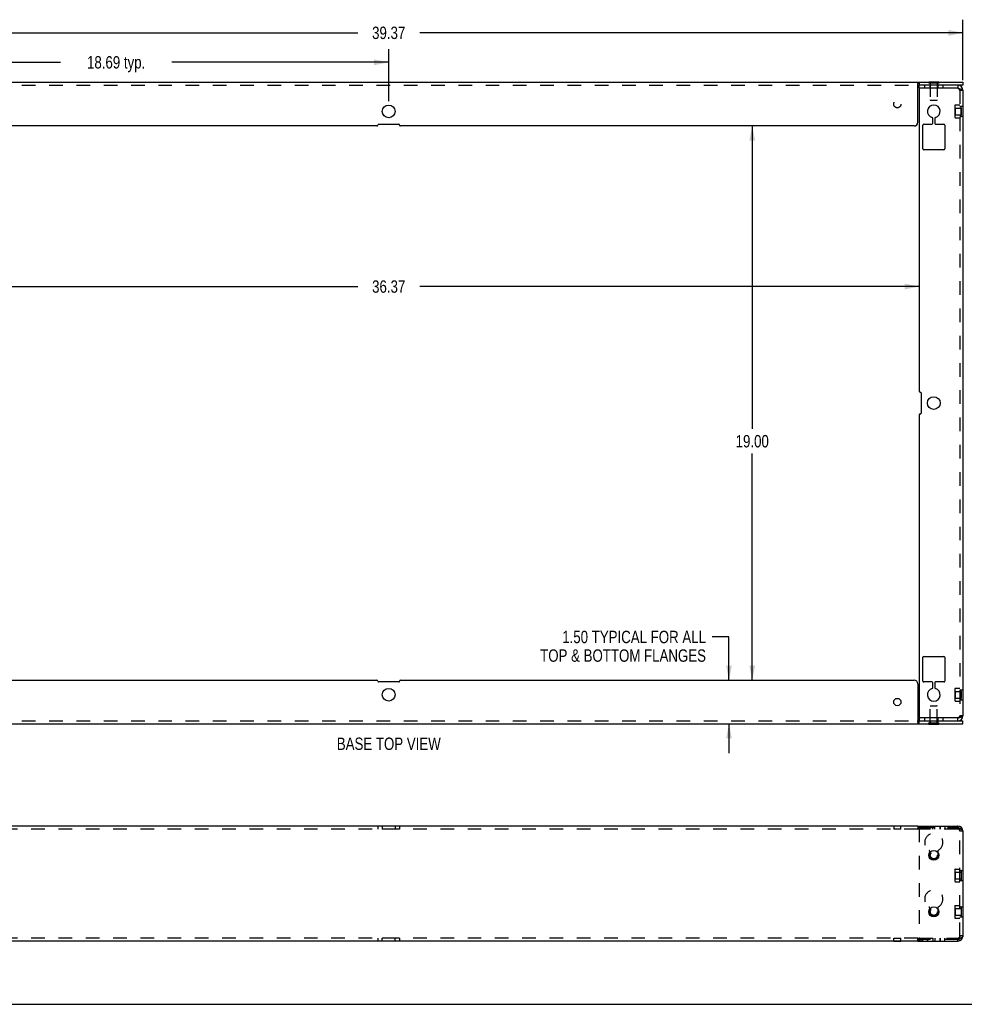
# Model space of a CAD drawing. Header units: inches. Extents: x 0 to 85, y 0 to 55.
# Tile 2 of 15: x 23.7 to 56.1, y 0 to 33.8. Entities that reach past the tile are written whole.
import ezdxf

# ---------------------------------------------------------------- set-up
doc = ezdxf.new("R2010")
doc.units = ezdxf.units.IN
doc.header["$LTSCALE"] = 4.675
doc.header["$MEASUREMENT"] = 0
doc.linetypes.add('HIDDEN', pattern=[0.2, 0.1, -0.1])
doc.layers.get('0').update_dxf_attribs({"linetype": 'CONTINUOUS'})
for name, color, linetype in [('02___PRT_ALL_AXES', 7, 'CONTINUOUS'), ('DEFAULT_2', 8, 'HIDDEN'), ('DIMENSIONS', 7, 'CONTINUOUS')]:
    doc.layers.add(name, color=color, linetype=linetype)
doc.styles.get("Standard").update_dxf_attribs({"font": 'txt', "width": 0.8})
doc.dimstyles.new('DIMSTYLE_2', dxfattribs={"dimtxt": 0.425, "dimasz": 0.5, "dimexe": 0.09, "dimexo": 0.07, "dimgap": 0.0425, "dimtad": 0, "dimtih": 1, "dimtoh": 1, "dimzin": 4, "dimdsep": 46, "dimtxsty": 'Standard', "dimblk": '_FILLED', "dimblk1": '_FILLED', "dimblk2": '_FILLED', "dimcen": 0.09, "dimadec": 0, "dimazin": 0, "dimtfac": 1, "dimtofl": 0, "dimtmove": 0, "dimatfit": 3, "dimldrblk": '_FILLED', "dimfxl": 0, "dimtolj": 1, "dimtzin": 4, "dimarcsym": 0})

# ---------------------------------------------------------------- blocks, each defined once
blk = doc.blocks.new('_FILLED')
at = {"color": 0, "linetype": 'ByBlock'}
blk.add_solid([(0, 0), (-1, 0.2), (-1, -0.2)], dxfattribs=at)
blk = doc.blocks.new('*D4')
at = {"layer": 'DIMENSIONS', "color": 2, "linetype": 'Continuous'}
for p, q in [((48.042, 12.595), (47.465, 12.595)), ((48.042, 11.114), (48.042, 12.595)), ((48.042, 9.614), (48.042, 8.614))]:
    blk.add_line(p, q, dxfattribs=at)
at = {"layer": 'DIMENSIONS', "color": 2, "linetype": 'Continuous', "xscale": 0.5, "yscale": 0.5, "zscale": 0.5}
for p, rotation in [((48.042, 11.114), 270), ((48.042, 9.614), 90)]:
    blk.add_blockref('_FILLED', p, dxfattribs=dict(at, rotation=rotation))
at = {"layer": 'DIMENSIONS', "color": 2, "linetype": 'Continuous', "insert": (47.253, 12.807), "char_height": 0.425, "width": 6.8, "attachment_point": 3, "line_spacing_factor": 0.9}
blk.add_mtext('1.50 TYPICAL FOR ALL\\PTOP & BOTTOM FLANGES', dxfattribs=at)
blk = doc.blocks.new('*D5')
at = {"layer": 'DIMENSIONS', "color": 2, "linetype": 'Continuous'}
for p, q in [((17.692, 30.964), (17.692, 32.747)), ((36.377, 30.964), (36.377, 32.747)), ((17.692, 32.297), (25.122, 32.297)), ((36.377, 32.297), (28.947, 32.297))]:
    blk.add_line(p, q, dxfattribs=at)
at = {"layer": 'DIMENSIONS', "color": 2, "linetype": 'Continuous', "xscale": 0.5, "yscale": 0.5, "zscale": 0.5, "rotation": 180}
blk.add_blockref('_FILLED', (17.692, 32.297), dxfattribs=at)
at = {"layer": 'DIMENSIONS', "color": 2, "linetype": 'Continuous', "xscale": 0.5, "yscale": 0.5, "zscale": 0.5}
blk.add_blockref('_FILLED', (36.377, 32.297), dxfattribs=at)
at = {"layer": 'DIMENSIONS', "color": 2, "linetype": 'Continuous', "insert": (27.034, 32.509), "char_height": 0.425, "width": 3.4, "attachment_point": 2, "line_spacing_factor": 0.9}
blk.add_mtext('18.69 typ.', dxfattribs=at)
blk = doc.blocks.new('*D6')
at = {"layer": 'DIMENSIONS', "color": 2, "linetype": 'Continuous'}
for p, q in [((16.692, 31.686), (16.692, 33.758)), ((56.062, 31.686), (56.062, 33.758)), ((16.692, 33.308), (35.314, 33.308)), ((56.062, 33.308), (37.439, 33.308))]:
    blk.add_line(p, q, dxfattribs=at)
at = {"layer": 'DIMENSIONS', "color": 2, "linetype": 'Continuous', "xscale": 0.5, "yscale": 0.5, "zscale": 0.5, "rotation": 180}
blk.add_blockref('_FILLED', (16.692, 33.308), dxfattribs=at)
at = {"layer": 'DIMENSIONS', "color": 2, "linetype": 'Continuous', "xscale": 0.5, "yscale": 0.5, "zscale": 0.5}
blk.add_blockref('_FILLED', (56.062, 33.308), dxfattribs=at)
at = {"layer": 'DIMENSIONS', "color": 2, "linetype": 'Continuous', "insert": (36.377, 33.52), "char_height": 0.425, "width": 1.7, "attachment_point": 2, "line_spacing_factor": 0.9}
blk.add_mtext('39.37', dxfattribs=at)
blk = doc.blocks.new('*D7')
at = {"layer": 'DIMENSIONS', "color": 2, "linetype": 'Continuous'}
for p, q in [((18.192, 24.609), (35.314, 24.609)), ((54.562, 24.609), (37.439, 24.609))]:
    blk.add_line(p, q, dxfattribs=at)
at = {"layer": 'DIMENSIONS', "color": 2, "linetype": 'Continuous', "xscale": 0.5, "yscale": 0.5, "zscale": 0.5, "rotation": 180}
blk.add_blockref('_FILLED', (18.192, 24.609), dxfattribs=at)
at = {"layer": 'DIMENSIONS', "color": 2, "linetype": 'Continuous', "xscale": 0.5, "yscale": 0.5, "zscale": 0.5}
blk.add_blockref('_FILLED', (54.562, 24.609), dxfattribs=at)
at = {"layer": 'DIMENSIONS', "color": 2, "linetype": 'Continuous', "insert": (36.377, 24.821), "char_height": 0.425, "width": 1.7, "attachment_point": 2, "line_spacing_factor": 0.9}
blk.add_mtext('36.37', dxfattribs=at)
blk = doc.blocks.new('*D8')
at = {"layer": 'DIMENSIONS', "color": 2, "linetype": 'Continuous'}
for p, q in [((48.839, 30.114), (48.839, 19.731)), ((48.839, 11.114), (48.839, 18.881))]:
    blk.add_line(p, q, dxfattribs=at)
at = {"layer": 'DIMENSIONS', "color": 2, "linetype": 'Continuous', "xscale": 0.5, "yscale": 0.5, "zscale": 0.5}
for p, rotation in [((48.839, 30.114), 90), ((48.839, 11.114), 270)]:
    blk.add_blockref('_FILLED', p, dxfattribs=dict(at, rotation=rotation))
at = {"layer": 'DIMENSIONS', "color": 2, "linetype": 'Continuous', "insert": (48.839, 19.519), "char_height": 0.425, "width": 1.7, "attachment_point": 2, "line_spacing_factor": 0.9}
blk.add_mtext('19.00', dxfattribs=at)

msp = doc.modelspace()

# ---------------------------------------------------------------- linework, layer by layer
at = {"color": 7, "linetype": 'Continuous'}
for p, q in [((16.692, 31.614), (56.062, 31.614)), ((54.512, 30.239), (54.512, 31.443)), ((54.517, 31.499), (54.518, 31.522)), ((54.558, 31.614), (54.558, 31.51)), ((54.562, 31.406), (54.562, 31.51)), ((54.592, 31.406), (54.562, 31.406)), ((55.232, 31.619), (54.892, 31.619)), ((54.892, 31.619), (54.892, 31.614)), ((55.232, 31.619), (55.232, 31.614)), ((55.888, 31.51), (55.888, 31.406)), ((56.062, 31.614), (56.062, 31.51)), ((35.972, 30.114), (18.367, 30.114)), ((36.002, 30.144), (36.002, 30.146)), ((36.032, 30.176), (36.722, 30.176)), ((36.752, 30.144), (36.752, 30.146)), ((54.387, 30.114), (36.782, 30.114)), ((18.367, 11.114), (35.972, 11.114)), ((36.002, 11.084), (36.002, 11.081)), ((36.722, 11.051), (36.032, 11.051)), ((36.752, 11.084), (36.752, 11.081)), ((36.782, 11.114), (54.387, 11.114)), ((54.512, 10.989), (54.512, 9.784)), ((54.562, 9.822), (54.592, 9.822)), ((54.562, 9.822), (54.562, 9.718)), ((55.888, 9.718), (55.888, 9.822)), ((16.692, 9.614), (56.062, 9.614)), ((54.558, 9.614), (54.558, 9.718)), ((54.892, 9.609), (54.892, 9.614)), ((54.892, 9.609), (55.232, 9.609)), ((55.232, 9.609), (55.232, 9.614)), ((56.062, 9.614), (56.062, 9.718)), ((54.512, 6.109), (18.242, 6.109)), ((54.512, 6.109), (54.512, 6.109)), ((54.521, 6.109), (54.523, 6.109)), ((54.523, 6.109), (54.526, 6.109)), ((54.526, 6.109), (54.529, 6.109)), ((54.529, 6.109), (54.535, 6.109)), ((54.535, 6.109), (54.544, 6.109)), ((54.544, 6.109), (54.555, 6.109)), ((54.555, 6.109), (55.874, 6.109)), ((56.062, 5.922), (56.062, 2.357)), ((54.512, 2.169), (18.242, 2.169)), ((54.512, 2.169), (54.512, 2.169)), ((54.524, 2.169), (54.527, 2.169)), ((54.527, 2.169), (54.531, 2.169)), ((54.531, 2.169), (54.537, 2.169)), ((54.537, 2.169), (54.546, 2.169)), ((54.546, 2.169), (55.874, 2.169)), ((0, 0), (85, 0))]:
    msp.add_line(p, q, dxfattribs=at)
at = {"color": 3, "linetype": 'Continuous'}
for p, q in [((54.512, 31.441), (54.514, 31.444)), ((56.062, 31.51), (54.558, 31.51)), ((55.888, 31.406), (54.592, 31.406)), ((55.888, 31.406), (55.906, 31.401)), ((54.562, 31.376), (54.562, 21.019)), ((56.062, 31.336), (56.062, 9.892)), ((54.687, 29.331), (54.687, 30.146)), ((54.717, 30.176), (55, 30.176)), ((55.03, 30.206), (55.03, 30.373)), ((55.093, 30.373), (55.093, 30.206)), ((55.123, 30.176), (55.407, 30.176)), ((55.437, 30.146), (55.437, 29.331)), ((55.407, 29.301), (54.717, 29.301)), ((54.592, 20.989), (54.594, 20.989)), ((54.624, 20.959), (54.624, 20.269)), ((54.562, 20.209), (54.562, 9.852)), ((54.592, 20.239), (54.594, 20.239)), ((54.687, 11.082), (54.687, 11.897)), ((54.717, 11.927), (55.407, 11.927)), ((55.437, 11.897), (55.437, 11.082)), ((55, 11.052), (54.717, 11.052)), ((55.03, 10.855), (55.03, 11.022)), ((55.093, 11.022), (55.093, 10.855)), ((55.407, 11.052), (55.123, 11.052)), ((55.888, 9.822), (54.592, 9.822)), ((55.888, 9.822), (55.906, 9.827)), ((55.906, 9.827), (55.924, 9.831)), ((54.512, 9.786), (54.514, 9.783)), ((54.531, 9.752), (54.536, 9.742)), ((54.558, 9.718), (56.062, 9.718))]:
    msp.add_line(p, q, dxfattribs=at)
at = {"color": 7, "linetype": 'Continuous'}
for points in [[(54.512, 31.443), (54.513, 31.45), (54.515, 31.457), (54.516, 31.465), (54.516, 31.473), (54.517, 31.481), (54.517, 31.489), (54.517, 31.497), (54.517, 31.499)], [(54.518, 31.522), (54.518, 31.529), (54.518, 31.536), (54.518, 31.543), (54.519, 31.549), (54.519, 31.555), (54.52, 31.561), (54.52, 31.567), (54.521, 31.572), (54.522, 31.577), (54.523, 31.581), (54.524, 31.585), (54.526, 31.59), (54.527, 31.593), (54.529, 31.597), (54.531, 31.6), (54.533, 31.602), (54.535, 31.605), (54.537, 31.607), (54.539, 31.608), (54.54, 31.609)], [(54.54, 31.609), (54.541, 31.61), (54.544, 31.611), (54.546, 31.612), (54.549, 31.613), (54.551, 31.613), (54.555, 31.614), (54.558, 31.614)], [(54.512, 9.784), (54.513, 9.778), (54.515, 9.771), (54.516, 9.763), (54.516, 9.755), (54.517, 9.747), (54.517, 9.739), (54.517, 9.73)], [(54.517, 9.73), (54.518, 9.722), (54.518, 9.706)], [(54.518, 9.706), (54.518, 9.699), (54.518, 9.692), (54.518, 9.685), (54.519, 9.678), (54.519, 9.672), (54.52, 9.667), (54.52, 9.661), (54.521, 9.656), (54.522, 9.651), (54.523, 9.647), (54.524, 9.642), (54.526, 9.638), (54.527, 9.634), (54.529, 9.631), (54.531, 9.628), (54.533, 9.625), (54.535, 9.623), (54.537, 9.621), (54.539, 9.619), (54.54, 9.619)], [(54.54, 9.619), (54.541, 9.618), (54.544, 9.617), (54.546, 9.616), (54.549, 9.615), (54.551, 9.614), (54.555, 9.614), (54.558, 9.614)], [(54.512, 6.109), (54.513, 6.109), (54.515, 6.109), (54.516, 6.109), (54.516, 6.109), (54.517, 6.109)], [(54.517, 6.109), (54.517, 6.109), (54.518, 6.108), (54.518, 6.108), (54.518, 6.108), (54.518, 6.109)], [(54.518, 6.109), (54.518, 6.109), (54.519, 6.109), (54.519, 6.109), (54.52, 6.109), (54.52, 6.109), (54.521, 6.109)], [(54.512, 2.169), (54.513, 2.169), (54.515, 2.169), (54.516, 2.169), (54.516, 2.169), (54.517, 2.17), (54.517, 2.17)], [(54.517, 2.17), (54.518, 2.17), (54.518, 2.17), (54.518, 2.17)], [(54.518, 2.17), (54.518, 2.17), (54.518, 2.17), (54.519, 2.17), (54.519, 2.169), (54.52, 2.169), (54.52, 2.169), (54.521, 2.169), (54.522, 2.169), (54.524, 2.169)]]:
    msp.add_lwpolyline(points, dxfattribs=at)
at = {"color": 3, "linetype": 'Continuous'}
for points in [[(54.514, 31.444), (54.516, 31.447), (54.518, 31.45)], [(54.518, 31.45), (54.52, 31.453), (54.521, 31.456), (54.523, 31.459), (54.525, 31.462), (54.526, 31.466), (54.528, 31.469), (54.53, 31.472), (54.531, 31.476), (54.536, 31.486)], [(54.536, 31.486), (54.538, 31.489), (54.539, 31.492), (54.541, 31.496), (54.543, 31.498), (54.544, 31.501), (54.546, 31.503), (54.548, 31.505), (54.55, 31.507), (54.552, 31.508), (54.554, 31.509), (54.556, 31.51), (54.558, 31.51)], [(55.906, 31.401), (55.924, 31.397), (55.933, 31.394), (55.942, 31.392), (55.95, 31.39), (55.959, 31.387), (55.967, 31.385), (55.975, 31.383), (55.983, 31.38), (55.99, 31.378), (55.997, 31.376), (56.004, 31.373), (56.011, 31.371), (56.017, 31.369), (56.023, 31.366), (56.029, 31.364), (56.034, 31.362), (56.039, 31.359), (56.043, 31.357), (56.047, 31.355), (56.05, 31.352), (56.053, 31.35), (56.056, 31.348), (56.058, 31.345), (56.06, 31.343), (56.061, 31.341), (56.062, 31.338), (56.062, 31.336)], [(55.924, 9.831), (55.933, 9.834), (55.942, 9.836), (55.95, 9.838), (55.959, 9.841), (55.967, 9.843), (55.975, 9.845), (55.983, 9.848), (55.99, 9.85), (55.997, 9.852), (56.004, 9.855), (56.011, 9.857), (56.017, 9.859), (56.023, 9.862), (56.029, 9.864), (56.034, 9.866), (56.039, 9.869), (56.043, 9.871), (56.047, 9.873), (56.05, 9.876), (56.053, 9.878), (56.056, 9.88), (56.058, 9.883), (56.06, 9.885), (56.061, 9.887), (56.062, 9.89), (56.062, 9.892)], [(54.514, 9.783), (54.516, 9.78), (54.518, 9.777)], [(54.518, 9.777), (54.52, 9.774), (54.521, 9.771), (54.523, 9.768), (54.525, 9.765), (54.526, 9.762), (54.528, 9.759), (54.53, 9.756), (54.531, 9.752)], [(54.536, 9.742), (54.538, 9.739), (54.539, 9.735), (54.541, 9.732), (54.543, 9.729), (54.544, 9.727), (54.546, 9.724), (54.548, 9.722), (54.55, 9.721), (54.552, 9.719), (54.554, 9.719), (54.556, 9.718), (54.558, 9.718)], [(56.06, 5.945), (56.061, 5.943), (56.062, 5.939), (56.062, 5.935)], [(56.062, 2.343), (56.062, 2.339), (56.061, 2.335), (56.06, 2.333)]]:
    msp.add_lwpolyline(points, dxfattribs=at)
msp.add_circle((55.062, 20.614), 0.219, dxfattribs=at)
at = {"color": 7, "linetype": 'Continuous'}
for centre in [(55.062, 5.109), (55.062, 3.169)]:
    msp.add_circle(centre, 0.17, dxfattribs=at)
at = {"color": 3, "linetype": 'Continuous'}
for centre, radius, start, end in [((54.592, 31.376), 0.03, 90, 180), ((55.888, 31.336), 0.174, 0, 90), ((55.062, 30.614), 0.219, 284.314, 255.686), ((55, 30.373), 0.03, 0, 75.686), ((55.123, 30.373), 0.03, 104.314, 180), ((54.717, 30.146), 0.03, 90, 180), ((55, 30.206), 0.03, 270, 360), ((55.123, 30.206), 0.03, 180, 270), ((55.407, 30.146), 0.03, 0, 90), ((54.717, 29.331), 0.03, 180, 270), ((55.407, 29.331), 0.03, 270, 360), ((54.592, 21.019), 0.03, 180, 270), ((54.594, 20.959), 0.03, 0, 90), ((54.594, 20.269), 0.03, 270, 360), ((54.592, 20.209), 0.03, 90, 180), ((54.717, 11.897), 0.03, 90, 180), ((55.407, 11.897), 0.03, 0, 90), ((54.717, 11.082), 0.03, 180, 270), ((55.062, 10.614), 0.219, 104.314, 75.686), ((55, 11.022), 0.03, 0, 90), ((55, 10.855), 0.03, 284.314, 360), ((55.123, 11.022), 0.03, 90, 180), ((55.123, 10.855), 0.03, 180, 255.686), ((55.407, 11.082), 0.03, 270, 360), ((54.592, 9.852), 0.03, 180, 270), ((55.888, 9.892), 0.174, 270, 360), ((55.888, 5.935), 0.174, 0, 90), ((55.888, 2.343), 0.174, 270, 360)]:
    msp.add_arc(centre, radius, start, end, dxfattribs=at)
at = {"color": 7, "linetype": 'Continuous'}
for centre, radius, start, end in [((55.888, 31.336), 0.07, 61.1588, 90), ((35.972, 30.144), 0.03, 270, 360), ((36.032, 30.146), 0.03, 90, 180), ((36.722, 30.146), 0.03, 0, 90), ((36.782, 30.144), 0.03, 180, 270), ((54.387, 30.239), 0.125, 270, 360), ((35.972, 11.084), 0.03, 0, 90), ((36.032, 11.081), 0.03, 180, 270), ((36.722, 11.081), 0.03, 270, 360), ((36.782, 11.084), 0.03, 90, 180), ((54.387, 10.989), 0.125, 0, 90), ((55.888, 9.892), 0.07, 270, 298.841), ((55.874, 5.922), 0.188, 0, 90), ((55.874, 2.357), 0.188, 270, 360)]:
    msp.add_arc(centre, radius, start, end, dxfattribs=at)
at = {"layer": '02___PRT_ALL_AXES', "color": 8, "linetype": 'HIDDEN'}
for p, q in [((55.187, 31.614), (54.937, 31.614)), ((54.937, 31.614), (54.937, 31.51)), ((55.187, 31.51), (54.937, 31.51)), ((55.187, 31.614), (55.187, 31.51)), ((54.937, 9.718), (55.187, 9.718)), ((54.937, 9.718), (54.937, 9.614)), ((54.937, 9.614), (55.187, 9.614)), ((55.187, 9.718), (55.187, 9.614)), ((36.158, 6.109), (36.158, 6.005)), ((36.596, 6.109), (36.158, 6.109)), ((36.596, 6.109), (36.596, 6.005)), ((53.937, 6.109), (53.687, 6.109)), ((53.687, 6.109), (53.687, 6.005)), ((53.937, 6.005), (53.937, 6.109)), ((36.596, 6.005), (36.158, 6.005)), ((53.937, 6.005), (53.687, 6.005)), ((36.596, 2.273), (36.158, 2.273)), ((36.158, 2.169), (36.158, 2.273)), ((36.596, 2.169), (36.158, 2.169)), ((36.596, 2.169), (36.596, 2.273)), ((53.687, 2.273), (53.937, 2.273)), ((53.687, 2.169), (53.687, 2.273)), ((53.687, 2.169), (53.937, 2.169)), ((53.937, 2.169), (53.937, 2.273))]:
    msp.add_line(p, q, dxfattribs=at)
at = {"layer": '02___PRT_ALL_AXES', "color": 7, "linetype": 'Continuous'}
for centre, radius in [((36.377, 30.614), 0.219), ((36.377, 10.614), 0.219), ((53.812, 10.364), 0.125)]:
    msp.add_circle(centre, radius, dxfattribs=at)
at = {"layer": '02___PRT_ALL_AXES', "color": 8, "linetype": 'HIDDEN'}
for centre in [(53.812, 30.864), (55.062, 5.109), (55.062, 3.169)]:
    msp.add_circle(centre, 0.125, dxfattribs=at)
at = {"layer": 'DEFAULT_2', "color": 8, "linetype": 'HIDDEN'}
for p, q in [((18.196, 31.51), (54.558, 31.51)), ((54.517, 31.499), (54.518, 31.507)), ((54.518, 31.514), (54.518, 31.52)), ((54.518, 31.507), (54.518, 31.514)), ((54.535, 31.605), (54.537, 31.607)), ((54.54, 31.609), (54.541, 31.61)), ((54.749, 31.51), (54.749, 31.406)), ((54.892, 31.614), (54.892, 31.578)), ((55.232, 31.578), (54.892, 31.578)), ((54.921, 31.51), (54.921, 31.406)), ((54.942, 31.578), (54.942, 31.008)), ((55.182, 31.578), (55.182, 31.008)), ((55.202, 31.51), (55.202, 31.406)), ((55.232, 31.614), (55.232, 31.578)), ((55.374, 31.51), (55.374, 31.406)), ((56.062, 31.336), (55.958, 31.336)), ((55.958, 31.336), (55.958, 9.892)), ((54.952, 30.998), (55.172, 30.998)), ((55.788, 30.822), (55.788, 30.406)), ((55.788, 30.735), (55.794, 30.729)), ((55.794, 30.729), (55.997, 30.729)), ((55.794, 30.729), (55.794, 30.499)), ((55.8, 30.834), (55.958, 30.834)), ((56.062, 30.786), (55.958, 30.786)), ((55.958, 30.785), (55.991, 30.785)), ((55.997, 30.729), (56.003, 30.735)), ((55.997, 30.729), (55.997, 30.499)), ((56.003, 30.454), (56.003, 30.773)), ((55.788, 30.493), (55.794, 30.499)), ((55.794, 30.499), (55.997, 30.499)), ((55.8, 30.394), (55.958, 30.394)), ((56.062, 30.442), (55.958, 30.442)), ((55.958, 30.442), (55.991, 30.442)), ((55.997, 30.499), (56.003, 30.493)), ((55.788, 10.822), (55.788, 10.406)), ((55.8, 10.834), (55.958, 10.834)), ((55.788, 10.735), (55.794, 10.729)), ((55.788, 10.493), (55.794, 10.499)), ((55.794, 10.729), (55.997, 10.729)), ((55.794, 10.729), (55.794, 10.499)), ((55.794, 10.499), (55.997, 10.499)), ((55.958, 10.786), (56.062, 10.786)), ((55.958, 10.785), (55.991, 10.785)), ((55.997, 10.729), (56.003, 10.735)), ((55.997, 10.729), (55.997, 10.499)), ((55.997, 10.499), (56.003, 10.493)), ((56.003, 10.454), (56.003, 10.773)), ((54.942, 9.65), (54.942, 10.22)), ((54.952, 10.23), (55.172, 10.23)), ((55.182, 9.65), (55.182, 10.22)), ((55.8, 10.394), (55.958, 10.394)), ((55.958, 10.442), (56.062, 10.442)), ((55.958, 10.442), (55.991, 10.442)), ((54.749, 9.822), (54.749, 9.718)), ((54.921, 9.822), (54.921, 9.718)), ((55.202, 9.822), (55.202, 9.718)), ((55.374, 9.822), (55.374, 9.718)), ((55.892, 9.825), (55.888, 9.822)), ((55.892, 9.825), (55.902, 9.831)), ((55.902, 9.831), (55.906, 9.834)), ((56.062, 9.892), (55.958, 9.892)), ((56.053, 9.878), (56.05, 9.876)), ((56.058, 9.883), (56.056, 9.88)), ((18.196, 9.718), (54.558, 9.718)), ((54.517, 9.728), (54.518, 9.721)), ((54.517, 9.728), (54.518, 9.722)), ((54.518, 9.714), (54.518, 9.721)), ((54.518, 9.707), (54.518, 9.714)), ((54.518, 9.701), (54.518, 9.707)), ((54.892, 9.65), (55.232, 9.65)), ((54.892, 9.614), (54.892, 9.65)), ((55.232, 9.614), (55.232, 9.65)), ((36.002, 6.109), (36.002, 6.005)), ((36.752, 6.109), (36.752, 6.005)), ((54.512, 6.109), (54.512, 6.005)), ((54.562, 6.027), (54.562, 6.109)), ((54.624, 6.109), (54.624, 6.005)), ((54.687, 6.109), (54.687, 6.005)), ((54.843, 6.109), (54.843, 6.005)), ((54.843, 6.005), (54.843, 6.109)), ((55.03, 6.005), (55.03, 6.109)), ((55.093, 6.005), (55.093, 6.109)), ((55.281, 6.005), (55.281, 6.109)), ((55.281, 6.109), (55.281, 6.005)), ((55.437, 6.109), (55.437, 6.005)), ((55.888, 6.109), (55.874, 6.109)), ((55.888, 6.109), (55.888, 6.005)), ((54.512, 6.005), (18.242, 6.005)), ((54.512, 6.005), (54.512, 6.005)), ((54.562, 6.027), (54.562, 2.251)), ((55.888, 6.005), (54.562, 6.005)), ((54.592, 6.057), (55.888, 6.057)), ((55.947, 5.98), (55.949, 5.976)), ((55.953, 5.964), (55.954, 5.959)), ((55.958, 5.935), (55.958, 5.939)), ((56.062, 5.935), (55.958, 5.935)), ((55.958, 2.343), (55.958, 5.935)), ((56.034, 5.98), (56.039, 5.976)), ((56.039, 5.976), (56.043, 5.972)), ((56.043, 5.972), (56.047, 5.968)), ((56.06, 5.945), (56.06, 5.947)), ((56.062, 5.939), (56.061, 5.943)), ((56.062, 5.922), (56.062, 5.935)), ((54.921, 5.109), (54.921, 5.252)), ((55.202, 5.252), (55.202, 5.109)), ((55.788, 4.627), (55.788, 4.211)), ((55.788, 4.54), (55.794, 4.534)), ((55.794, 4.534), (55.997, 4.534)), ((55.794, 4.534), (55.794, 4.304)), ((55.8, 4.639), (55.958, 4.639)), ((55.958, 4.591), (55.991, 4.591)), ((55.958, 4.591), (56.062, 4.591)), ((55.997, 4.534), (56.003, 4.54)), ((55.997, 4.534), (55.997, 4.304)), ((56.003, 4.579), (56.003, 4.26)), ((55.788, 4.298), (55.794, 4.304)), ((55.794, 4.304), (55.997, 4.304)), ((55.8, 4.199), (55.958, 4.199)), ((55.958, 4.248), (55.991, 4.248)), ((55.958, 4.247), (56.062, 4.247)), ((55.997, 4.304), (56.003, 4.298)), ((55.788, 3.377), (55.788, 2.961)), ((55.8, 3.389), (55.958, 3.389)), ((54.921, 3.169), (54.921, 3.312)), ((55.202, 3.312), (55.202, 3.169)), ((55.788, 3.29), (55.794, 3.284)), ((55.788, 3.048), (55.794, 3.054)), ((55.794, 3.284), (55.997, 3.284)), ((55.794, 3.284), (55.794, 3.054)), ((55.794, 3.054), (55.997, 3.054)), ((55.958, 3.341), (55.991, 3.341)), ((55.958, 3.341), (56.062, 3.341)), ((55.997, 3.284), (56.003, 3.29)), ((55.997, 3.284), (55.997, 3.054)), ((55.997, 3.054), (56.003, 3.048)), ((56.003, 3.329), (56.003, 3.01)), ((55.8, 2.949), (55.958, 2.949)), ((55.958, 2.998), (55.991, 2.998)), ((55.958, 2.997), (56.062, 2.997)), ((54.512, 2.273), (18.242, 2.273)), ((36.002, 2.273), (36.002, 2.169)), ((36.752, 2.273), (36.752, 2.169)), ((54.512, 2.169), (54.512, 2.273)), ((54.512, 2.273), (54.512, 2.273)), ((54.562, 2.273), (55.888, 2.273)), ((54.562, 2.251), (54.562, 2.169)), ((55.888, 2.221), (54.592, 2.221)), ((54.624, 2.169), (54.624, 2.273)), ((54.687, 2.169), (54.687, 2.273)), ((54.843, 2.273), (54.843, 2.169)), ((54.843, 2.169), (54.843, 2.273)), ((55.03, 2.273), (55.03, 2.169)), ((55.093, 2.273), (55.093, 2.169)), ((55.281, 2.169), (55.281, 2.273)), ((55.281, 2.273), (55.281, 2.169)), ((55.437, 2.169), (55.437, 2.273)), ((55.874, 2.169), (55.888, 2.169)), ((55.888, 2.169), (55.888, 2.273)), ((55.902, 2.237), (55.899, 2.233)), ((55.932, 2.274), (55.935, 2.278)), ((55.956, 2.327), (55.957, 2.331)), ((56.062, 2.343), (55.958, 2.343)), ((56.047, 2.311), (56.043, 2.306)), ((56.05, 2.315), (56.047, 2.31)), ((56.06, 2.331), (56.06, 2.333)), ((56.062, 2.343), (56.062, 2.357)), ((56.062, 2.339), (56.062, 2.339))]:
    msp.add_line(p, q, dxfattribs=at)
for points in [[(54.518, 31.52), (54.518, 31.527), (54.519, 31.53), (54.519, 31.533), (54.519, 31.536), (54.519, 31.539), (54.519, 31.542), (54.519, 31.545), (54.52, 31.548), (54.52, 31.55), (54.52, 31.553), (54.521, 31.556), (54.521, 31.558), (54.521, 31.561), (54.522, 31.564), (54.522, 31.566), (54.522, 31.569), (54.523, 31.571), (54.523, 31.574), (54.524, 31.576), (54.524, 31.579), (54.525, 31.581), (54.525, 31.583), (54.526, 31.586), (54.527, 31.588), (54.527, 31.59), (54.528, 31.592), (54.529, 31.594), (54.53, 31.596), (54.531, 31.598), (54.531, 31.599), (54.532, 31.601), (54.533, 31.602), (54.534, 31.603), (54.535, 31.605), (54.536, 31.606), (54.537, 31.607), (54.538, 31.608)], [(54.519, 31.549), (54.519, 31.555), (54.52, 31.561), (54.52, 31.567), (54.521, 31.572), (54.522, 31.577), (54.523, 31.581), (54.524, 31.585), (54.526, 31.59), (54.527, 31.593), (54.529, 31.597), (54.531, 31.6), (54.533, 31.602)], [(54.539, 31.608), (54.54, 31.609), (54.54, 31.609)], [(54.544, 31.611), (54.546, 31.612), (54.549, 31.613), (54.551, 31.613), (54.555, 31.614)], [(54.548, 31.505), (54.55, 31.507), (54.552, 31.508), (54.554, 31.509), (54.556, 31.51)], [(55.888, 31.406), (55.897, 31.4), (55.902, 31.397), (55.906, 31.394), (55.91, 31.391), (55.915, 31.388), (55.919, 31.385), (55.923, 31.383), (55.927, 31.38), (55.931, 31.377), (55.934, 31.374), (55.937, 31.371), (55.941, 31.368), (55.943, 31.365), (55.946, 31.362), (55.949, 31.359), (55.951, 31.356), (55.953, 31.353), (55.954, 31.35), (55.956, 31.348), (55.957, 31.345), (55.957, 31.342), (55.958, 31.339), (55.958, 31.336)], [(55.953, 9.874), (55.951, 9.871), (55.949, 9.869), (55.946, 9.866), (55.943, 9.863), (55.941, 9.86), (55.937, 9.857), (55.934, 9.854), (55.931, 9.851), (55.927, 9.848), (55.923, 9.845), (55.919, 9.842), (55.915, 9.839), (55.91, 9.836), (55.906, 9.834)], [(55.91, 9.836), (55.915, 9.839), (55.919, 9.842)], [(55.951, 9.871), (55.953, 9.874), (55.954, 9.877), (55.956, 9.88)], [(55.957, 9.886), (55.957, 9.883), (55.956, 9.88)], [(55.957, 9.886), (55.958, 9.889), (55.958, 9.892)], [(56.039, 9.869), (56.034, 9.866), (56.029, 9.864)], [(54.538, 9.62), (54.537, 9.621), (54.536, 9.622), (54.535, 9.623), (54.534, 9.624), (54.533, 9.626), (54.532, 9.627), (54.531, 9.628), (54.531, 9.63), (54.53, 9.632), (54.529, 9.634), (54.528, 9.636), (54.527, 9.638), (54.527, 9.64), (54.526, 9.642), (54.525, 9.644), (54.525, 9.646), (54.524, 9.649), (54.524, 9.651), (54.523, 9.654), (54.523, 9.656), (54.522, 9.659), (54.522, 9.661), (54.522, 9.664), (54.521, 9.667), (54.521, 9.669), (54.521, 9.672), (54.52, 9.675), (54.52, 9.677), (54.52, 9.68), (54.519, 9.683), (54.519, 9.686), (54.519, 9.689), (54.519, 9.692), (54.519, 9.695), (54.519, 9.698), (54.518, 9.701)], [(54.519, 9.678), (54.519, 9.672), (54.52, 9.667)], [(54.521, 9.656), (54.522, 9.651), (54.523, 9.647), (54.524, 9.642), (54.526, 9.638), (54.527, 9.634), (54.529, 9.631), (54.531, 9.628), (54.533, 9.625), (54.535, 9.623), (54.537, 9.621), (54.539, 9.619), (54.54, 9.619)], [(54.54, 9.619), (54.54, 9.619), (54.539, 9.619)], [(54.54, 9.619), (54.541, 9.618), (54.544, 9.617)], [(54.546, 9.616), (54.549, 9.615), (54.551, 9.614), (54.555, 9.614)], [(54.548, 9.722), (54.55, 9.721), (54.552, 9.719), (54.554, 9.719), (54.556, 9.718)], [(54.544, 6.066), (54.546, 6.073), (54.548, 6.08), (54.55, 6.086), (54.552, 6.092), (54.554, 6.098), (54.556, 6.104), (54.558, 6.109)], [(54.512, 6.005), (54.514, 6.005), (54.516, 6.005), (54.518, 6.006), (54.52, 6.007), (54.521, 6.008), (54.523, 6.01), (54.525, 6.012), (54.526, 6.014), (54.528, 6.016)], [(54.528, 6.016), (54.528, 6.016), (54.53, 6.02), (54.531, 6.023), (54.533, 6.027), (54.535, 6.031), (54.536, 6.036), (54.538, 6.042), (54.539, 6.046)], [(54.53, 6.02), (54.529, 6.018), (54.528, 6.016)], [(54.539, 6.047), (54.539, 6.045), (54.537, 6.041), (54.536, 6.037), (54.535, 6.033), (54.534, 6.03), (54.533, 6.027), (54.532, 6.024), (54.531, 6.022)], [(54.539, 6.047), (54.541, 6.053), (54.544, 6.066)], [(55.888, 6.057), (55.906, 6.049), (55.915, 6.045), (55.924, 6.041), (55.933, 6.037)], [(55.888, 6.057), (55.895, 6.049), (55.899, 6.045), (55.902, 6.041), (55.906, 6.037)], [(55.902, 6.041), (55.899, 6.045), (55.895, 6.049)], [(56.017, 5.992), (56.011, 5.996), (56.004, 6), (55.997, 6.004), (55.99, 6.008), (55.983, 6.012), (55.975, 6.016), (55.967, 6.02), (55.959, 6.025), (55.95, 6.029), (55.942, 6.033), (55.933, 6.037), (55.924, 6.041), (55.915, 6.045), (55.906, 6.049)], [(55.956, 5.951), (55.956, 5.955), (55.954, 5.959), (55.953, 5.964), (55.952, 5.968), (55.95, 5.972), (55.949, 5.976), (55.947, 5.98), (55.945, 5.984), (55.942, 5.988), (55.94, 5.992), (55.937, 5.996), (55.935, 6), (55.932, 6.004), (55.929, 6.008), (55.926, 6.012), (55.923, 6.016), (55.92, 6.02), (55.916, 6.025), (55.913, 6.029), (55.91, 6.033), (55.906, 6.037)], [(55.913, 6.029), (55.916, 6.024), (55.92, 6.02)], [(55.929, 6.008), (55.932, 6.004), (55.935, 6), (55.937, 5.996), (55.94, 5.992), (55.942, 5.988), (55.945, 5.984)], [(55.942, 6.033), (55.95, 6.029), (55.959, 6.024), (55.967, 6.02), (55.975, 6.016), (55.983, 6.012)], [(55.956, 5.955), (55.956, 5.951), (55.957, 5.947), (55.958, 5.943), (55.958, 5.939)], [(55.99, 6.008), (55.997, 6.004), (56.004, 6), (56.011, 5.996), (56.017, 5.992), (56.023, 5.988), (56.029, 5.984)], [(56.039, 5.976), (56.034, 5.98), (56.029, 5.984)], [(56.06, 5.947), (56.058, 5.951), (56.056, 5.955), (56.053, 5.959), (56.05, 5.964), (56.047, 5.968)], [(56.053, 5.959), (56.056, 5.955), (56.058, 5.951), (56.06, 5.947)], [(54.512, 2.273), (54.514, 2.273), (54.516, 2.273), (54.518, 2.272), (54.52, 2.271), (54.521, 2.27), (54.523, 2.268), (54.525, 2.266), (54.526, 2.264), (54.528, 2.262)], [(54.528, 2.262), (54.528, 2.262), (54.53, 2.259), (54.531, 2.255), (54.533, 2.251), (54.535, 2.247), (54.536, 2.242), (54.538, 2.237), (54.539, 2.232)], [(54.528, 2.262), (54.529, 2.26), (54.53, 2.258)], [(54.531, 2.256), (54.532, 2.254), (54.533, 2.251), (54.534, 2.248), (54.535, 2.245), (54.536, 2.241), (54.537, 2.238), (54.539, 2.234)], [(54.539, 2.232), (54.539, 2.231), (54.541, 2.225)], [(54.541, 2.225), (54.544, 2.212), (54.546, 2.205), (54.548, 2.199), (54.55, 2.192), (54.552, 2.186), (54.554, 2.18), (54.556, 2.174), (54.558, 2.169)], [(55.888, 2.221), (55.897, 2.225), (55.915, 2.233)], [(55.888, 2.221), (55.892, 2.225), (55.899, 2.233)], [(55.899, 2.233), (55.902, 2.237), (55.906, 2.241)], [(55.92, 2.258), (55.916, 2.254), (55.913, 2.25), (55.91, 2.245), (55.906, 2.241)], [(55.91, 2.245), (55.913, 2.25), (55.916, 2.254)], [(55.967, 2.258), (55.959, 2.254), (55.95, 2.25), (55.942, 2.245), (55.933, 2.241), (55.924, 2.237), (55.915, 2.233)], [(55.915, 2.233), (55.924, 2.237), (55.933, 2.241)], [(55.95, 2.306), (55.949, 2.302), (55.947, 2.298), (55.945, 2.294), (55.942, 2.29), (55.94, 2.286), (55.937, 2.282), (55.935, 2.278), (55.932, 2.274), (55.929, 2.27), (55.926, 2.266), (55.923, 2.262), (55.92, 2.258)], [(55.92, 2.258), (55.923, 2.262), (55.926, 2.266)], [(55.94, 2.286), (55.942, 2.29), (55.945, 2.294)], [(55.942, 2.245), (55.95, 2.25), (55.959, 2.254)], [(55.947, 2.298), (55.949, 2.302), (55.95, 2.306), (55.952, 2.311), (55.953, 2.315), (55.954, 2.319)], [(55.958, 2.343), (55.958, 2.339), (55.958, 2.335), (55.957, 2.331), (55.956, 2.327), (55.956, 2.323), (55.954, 2.319)], [(56.034, 2.298), (56.029, 2.294), (56.023, 2.29), (56.017, 2.286), (56.011, 2.282), (56.004, 2.278), (55.997, 2.274), (55.99, 2.27), (55.983, 2.266), (55.975, 2.262), (55.967, 2.258)], [(55.967, 2.258), (55.975, 2.262), (55.983, 2.266)], [(55.99, 2.27), (55.997, 2.274), (56.004, 2.278), (56.011, 2.282), (56.017, 2.286), (56.023, 2.29), (56.029, 2.294), (56.034, 2.298), (56.039, 2.302), (56.043, 2.306)], [(56.05, 2.315), (56.053, 2.319), (56.056, 2.323)], [(56.06, 2.331), (56.058, 2.327), (56.056, 2.323), (56.053, 2.319)]]:
    msp.add_lwpolyline(points, dxfattribs=at)
for centre in [(55.062, 5.109), (55.062, 3.169)]:
    msp.add_circle(centre, 0.12, dxfattribs=at)
for centre, radius, start, end in [((55.888, 31.336), 0.07, 0, 61.1588), ((54.952, 31.008), 0.01, 180, 270), ((55.172, 31.008), 0.01, 270, 360), ((55.8, 30.822), 0.012, 90, 180), ((55.991, 30.773), 0.012, 360, 90), ((55.8, 30.406), 0.012, 180, 270), ((55.991, 30.454), 0.012, 270, 0), ((55.8, 10.822), 0.012, 90, 180), ((55.991, 10.773), 0.012, 360, 90), ((54.952, 10.22), 0.01, 90, 180), ((55.172, 10.22), 0.01, 0, 90), ((55.8, 10.406), 0.012, 180, 270), ((55.991, 10.454), 0.012, 270, 0), ((55.888, 9.892), 0.07, 298.841, 360), ((54.592, 6.027), 0.03, 90, 180), ((55.062, 5.549), 0.312, 299.8552, 240.1448), ((55.888, 5.935), 0.07, 0, 90), ((54.891, 5.252), 0.03, 0, 60.1448), ((55.062, 5.109), 0.141, 180, 360), ((55.232, 5.252), 0.03, 119.8552, 180), ((55.8, 4.627), 0.012, 90, 180), ((55.991, 4.579), 0.012, 0, 90), ((55.8, 4.211), 0.012, 180, 270), ((55.991, 4.26), 0.012, 270, 360), ((55.062, 3.609), 0.312, 299.8552, 240.1448), ((55.8, 3.377), 0.012, 90, 180), ((54.891, 3.312), 0.03, 0, 60.1448), ((55.062, 3.169), 0.141, 180, 360), ((55.232, 3.312), 0.03, 119.8552, 180), ((55.991, 3.329), 0.012, 0, 90), ((55.8, 2.961), 0.012, 180, 270), ((55.991, 3.01), 0.012, 270, 360), ((54.592, 2.251), 0.03, 180, 270), ((55.888, 2.343), 0.07, 270, 360)]:
    msp.add_arc(centre, radius, start, end, dxfattribs=at)

# ---------------------------------------------------------------- texts
at = {"layer": 'DIMENSIONS', "color": 2, "linetype": 'Continuous', "insert": (36.38, 9.145), "char_height": 0.425, "width": 4.42, "attachment_point": 2, "line_spacing_factor": 0.9}
msp.add_mtext('BASE TOP VIEW', dxfattribs=at)

# ---------------------------------------------------------------- dimensions: what is measured, and where the dimension line sits
at = {"layer": 'DIMENSIONS', "color": 2, "linetype": 'Continuous'}
for base, p1, p2, angle, picture, middle in [((16.692, 33.308), (56.062, 31.616), (16.692, 31.616), 180, '*D6', (36.377, 33.308)), ((48.839, 11.114), (54.387, 30.114), (54.387, 11.114), 270, '*D8', (48.839, 19.306)), ((18.192, 24.609), (54.562, 9.822), (18.192, 9.822), 180, '*D7', (36.377, 24.609))]:
    dim = msp.add_linear_dim(base=base, p1=p1, p2=p2, angle=angle, dimstyle='DIMSTYLE_2', dxfattribs=at)
    dim.commit()
    dim.dimension.update_dxf_attribs({"geometry": picture, "text_midpoint": middle, "dimtype": 160})
dim = msp.add_linear_dim(base=(36.376892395, 32.296885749), p1=(17.691892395, 30.893869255), p2=(36.376892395, 30.893869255), text='<> typ.', dimstyle='DIMSTYLE_2', dxfattribs=at)
dim.commit()
dim.dimension.update_dxf_attribs({"geometry": '*D5', "text_midpoint": (27.034392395, 32.296885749), "dimtype": 160})
dim = msp.add_linear_dim(base=(48.042, 9.614), p1=(18.367, 11.114), p2=(54.512, 9.614), angle=270, text='<> TYPICAL FOR ALL\\PTOP & BOTTOM FLANGES', dimstyle='DIMSTYLE_2', dxfattribs=at)
dim.commit()
dim.dimension.update_dxf_attribs({"geometry": '*D4', "text_midpoint": (43.853, 12.276), "dimtype": 160})

doc.saveas('drawing.dxf')
